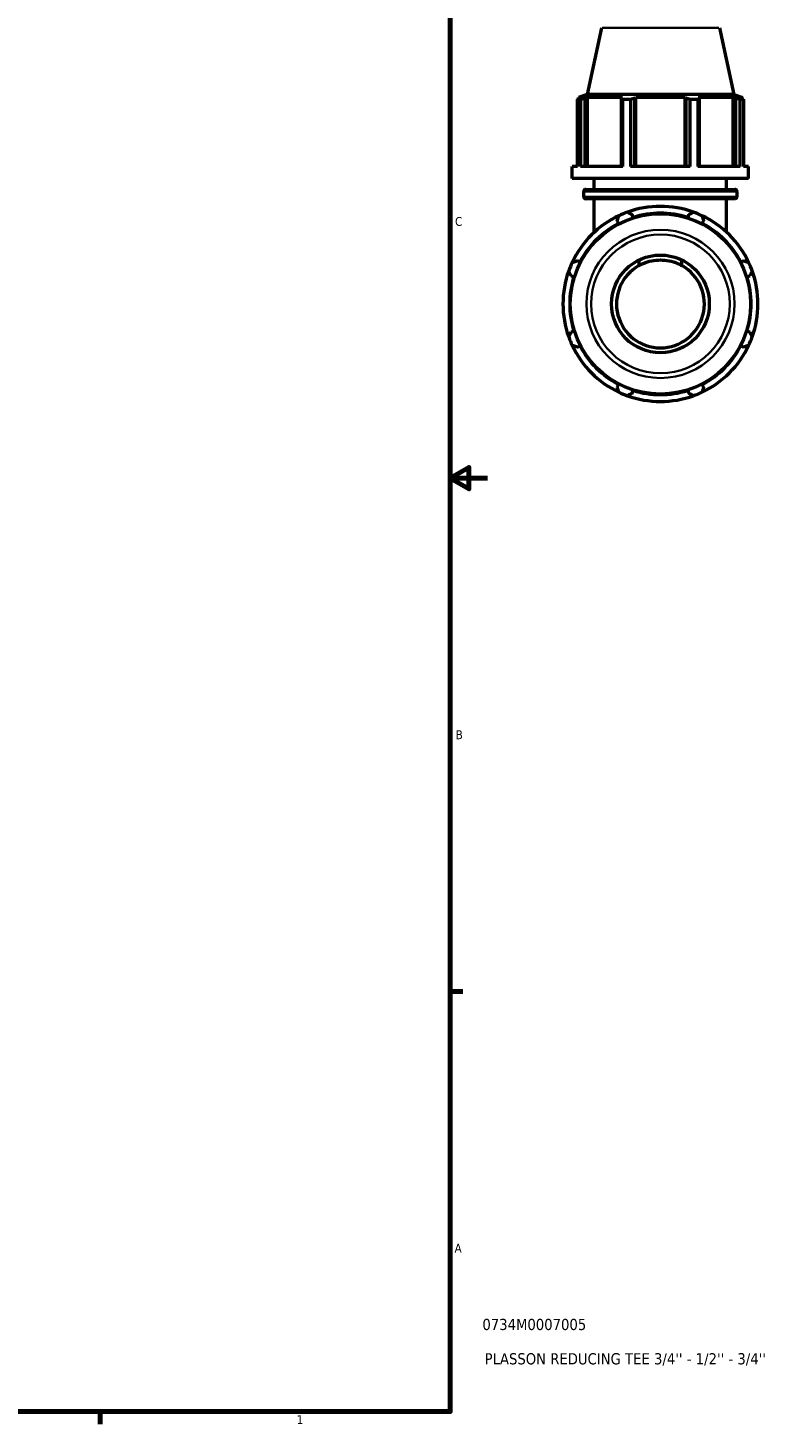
# Model space of a CAD drawing. Header units: inches. Extents: x 0.1 to 43.9, y -10.2 to 30.9.
# Tile 6 of 7: x 29 to 37.1, y 0.9 to 15.8. Entities that reach past the tile are written whole.
import ezdxf

# ---------------------------------------------------------------- set-up
doc = ezdxf.new("R2010")
doc.units = ezdxf.units.IN
doc.header["$MEASUREMENT"] = 0
for name, color, linetype, lineweight in [('Border (ANSI)', 7, 'Continuous', 70), ('Title (ANSI)', 7, 'Continuous', 50), ('Visible (ANSI)', 7, 'Continuous', 50), ('Visible Narrow (ANSI)', 7, 'Continuous', 35)]:
    doc.layers.add(name, color=color, linetype=linetype, lineweight=lineweight)
doc.styles.add('Note Text (ANSI)', font='tahoma.ttf')
doc.styles.add('Text Style29', font='tahoma.ttf')

# ---------------------------------------------------------------- blocks, each defined once
blk = doc.blocks.new('Borders Default Border')
at = {"layer": 'Border (ANSI)'}
for p, q in [((33.5, 5.5), (33.634, 5.5)), ((29.75, 1), (29.75, 0.866))]:
    blk.add_line(p, q, dxfattribs=at)
at = {"layer": 'Border (ANSI)', "flags": 128}
for points in [[(0.5, 1), (0.5, 21), (33.5, 21), (33.5, 1), (0.5, 1)], [(33.9, 11), (33.5, 11), (33.7, 11.115), (33.7, 10.885), (33.5, 11)]]:
    blk.add_lwpolyline(points, dxfattribs=at)
at = {"layer": 'Border (ANSI)', "color": 5, "true_color": 0x0000ff, "char_height": 0.0945, "attachment_point": 7, "style": 'Note Text (ANSI)'}
for s, insert in [('C', (33.552, 13.701)), ('B', (33.558, 8.203)), ('A', (33.547, 2.703)), ('1', (31.854, 0.866))]:
    blk.add_mtext(s, dxfattribs=dict(at, insert=insert))
blk = doc.blocks.new('Title Blocks ANSI - Large')
at = {"layer": 'Title (ANSI)', "color": 5, "true_color": 0x0000ff, "style": 'Text Style29'}
for tag, p in [('PART_NUMBER_001', (0.345, 0.873)), ('DESCRIPTION_001', (0.369, 0.505))]:
    blk.add_attdef(tag, p, '', height=0.12, dxfattribs=at)

msp = doc.modelspace()

# ---------------------------------------------------------------- linework, layer by layer
at = {"layer": 'Visible (ANSI)'}
for p, q in [((35.12, 15.823), (34.968, 15.108)), ((36.386, 15.823), (36.538, 15.108)), ((34.968, 15.108), (34.874, 15.078)), ((36.538, 15.108), (34.968, 15.108)), ((36.538, 15.108), (36.632, 15.078)), ((34.898, 15.056), (34.864, 15.056)), ((34.864, 14.337), (34.864, 15.056)), ((34.915, 15.078), (34.874, 15.078)), ((34.874, 15.062), (34.874, 15.078)), ((34.915, 15.078), (34.888, 15.069)), ((34.898, 15.056), (34.898, 14.337)), ((34.948, 15.069), (34.973, 15.078)), ((34.948, 14.337), (34.948, 15.069)), ((34.973, 14.337), (34.973, 15.078)), ((35.347, 15.078), (34.973, 15.078)), ((35.347, 15.078), (35.334, 15.069)), ((35.334, 15.069), (35.334, 14.337)), ((35.433, 15.056), (35.35, 15.056)), ((35.35, 14.337), (35.35, 15.056)), ((35.433, 15.056), (35.433, 14.337)), ((35.48, 15.069), (35.489, 15.078)), ((35.48, 14.337), (35.48, 15.069)), ((35.489, 14.337), (35.489, 15.078)), ((36.017, 15.078), (35.489, 15.078)), ((36.017, 14.337), (36.017, 15.078)), ((36.017, 15.078), (36.026, 15.069)), ((36.026, 15.069), (36.026, 14.337)), ((36.155, 15.056), (36.073, 15.056)), ((36.073, 14.337), (36.073, 15.056)), ((36.155, 15.056), (36.155, 14.337)), ((36.172, 15.069), (36.159, 15.078)), ((36.533, 15.078), (36.159, 15.078)), ((36.172, 14.337), (36.172, 15.069)), ((36.533, 14.337), (36.533, 15.078)), ((36.533, 15.078), (36.558, 15.069)), ((36.558, 15.069), (36.558, 14.337)), ((36.618, 15.069), (36.591, 15.078)), ((36.632, 15.078), (36.591, 15.078)), ((36.642, 15.056), (36.608, 15.056)), ((36.608, 14.337), (36.608, 15.056)), ((36.632, 15.062), (36.632, 15.078)), ((36.642, 15.056), (36.642, 14.337)), ((34.808, 14.211), (34.808, 14.337)), ((34.864, 14.337), (34.808, 14.337)), ((36.698, 14.211), (34.808, 14.211)), ((35.35, 14.337), (34.898, 14.337)), ((35.044, 14.092), (35.044, 14.211)), ((36.073, 14.337), (35.433, 14.337)), ((36.608, 14.337), (36.155, 14.337)), ((36.462, 14.092), (36.462, 14.211)), ((36.698, 14.337), (36.642, 14.337)), ((36.698, 14.211), (36.698, 14.337)), ((34.931, 14.013), (34.931, 14.071)), ((34.952, 14.092), (36.554, 14.092)), ((36.575, 14.013), (36.575, 14.071)), ((36.554, 13.992), (34.952, 13.992)), ((35.044, 13.634), (35.044, 13.992)), ((36.462, 13.634), (36.462, 13.992)), ((35.461, 13.793), (35.451, 13.823)), ((36.055, 13.823), (36.045, 13.793)), ((35.29, 13.756), (35.304, 13.728)), ((36.202, 13.728), (36.216, 13.756)), ((34.891, 13.315), (34.863, 13.329)), ((35.522, 13.336), (35.522, 13.277)), ((35.984, 13.277), (35.984, 13.336)), ((36.643, 13.329), (36.615, 13.315)), ((34.796, 13.168), (34.826, 13.158)), ((36.68, 13.158), (36.71, 13.168)), ((34.826, 12.574), (34.796, 12.564)), ((36.71, 12.564), (36.68, 12.574)), ((34.863, 12.403), (34.891, 12.417)), ((36.615, 12.417), (36.643, 12.403)), ((35.304, 12.004), (35.29, 11.976)), ((36.216, 11.976), (36.202, 12.004)), ((35.451, 11.909), (35.461, 11.939)), ((36.045, 11.939), (36.055, 11.909))]:
    msp.add_line(p, q, dxfattribs=at)
for radius in [0.966, 0.524]:
    msp.add_circle((35.753, 12.866), radius, dxfattribs=at)
for centre, radius, start, end in [((34.952, 14.071), 0.0209, 90, 180), ((36.554, 14.071), 0.0209, 0, 90), ((34.952, 14.013), 0.0209, 180, 270), ((35.753, 12.866), 1.045, 70.208, 109.792), ((36.554, 14.013), 0.0209, 270, 0), ((35.753, 12.866), 1.045, 115.208, 154.792), ((35.753, 12.866), 1.045, 109.792, 115.208), ((35.753, 12.866), 0.972, 72.5, 107.5), ((35.753, 12.866), 1.045, 64.792, 70.208), ((35.753, 12.866), 1.045, 25.208, 64.792), ((35.753, 12.866), 0.972, 117.5, 152.5), ((35.753, 12.866), 0.972, 27.5, 62.5), ((35.753, 12.866), 1.045, 160.208, 199.792), ((35.753, 12.866), 1.045, 154.792, 160.208), ((35.753, 12.866), 0.471, 119.3719, 60.6281), ((35.753, 12.866), 1.045, 19.792, 25.208), ((35.753, 12.866), 1.045, 340.208, 19.792), ((35.753, 12.866), 0.972, 162.5, 197.5), ((35.753, 12.866), 0.972, 342.5, 17.5), ((35.753, 12.866), 1.045, 199.792, 205.208), ((35.753, 12.866), 1.045, 205.208, 244.792), ((35.753, 12.866), 0.972, 207.5, 242.5), ((35.753, 12.866), 1.045, 295.208, 334.792), ((35.753, 12.866), 0.972, 297.5, 332.5), ((35.753, 12.866), 1.045, 334.792, 340.208), ((35.753, 12.866), 1.045, 244.792, 250.208), ((35.753, 12.866), 1.045, 250.208, 289.792), ((35.753, 12.866), 0.972, 252.5, 287.5), ((35.753, 12.866), 1.045, 289.792, 295.208)]:
    msp.add_arc(centre, radius, start, end, dxfattribs=at)
for points, weights in [([(34.864, 15.056), (34.876, 15.063), (34.888, 15.069)], [1, 1.00203698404, 1.00325846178]), ([(34.948, 15.069), (34.924, 15.063), (34.898, 15.056)], [1.00325846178, 1.00203698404, 1]), ([(35.35, 15.056), (35.342, 15.063), (35.334, 15.069)], [1, 1.00203698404, 1.00325846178]), ([(35.48, 15.069), (35.457, 15.063), (35.433, 15.056)], [1.00325846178, 1.00203698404, 1]), ([(36.073, 15.056), (36.049, 15.063), (36.026, 15.069)], [1, 1.00203698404, 1.00325846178]), ([(36.172, 15.069), (36.164, 15.063), (36.155, 15.056)], [1.00325846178, 1.00203698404, 1]), ([(36.608, 15.056), (36.582, 15.063), (36.558, 15.069)], [1, 1.00203698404, 1.00325846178]), ([(36.618, 15.069), (36.63, 15.063), (36.642, 15.056)], [1.00325846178, 1.00203698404, 1]), ([(35.29, 13.756), (35.299, 13.783), (35.308, 13.811)], [1.00079295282, 1.00080497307, 1]), ([(35.399, 13.849), (35.426, 13.836), (35.451, 13.823)], [1, 1.00080497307, 1.00079295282]), ([(36.055, 13.823), (36.08, 13.836), (36.107, 13.849)], [1.00079295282, 1.00080497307, 1]), ([(36.198, 13.811), (36.207, 13.783), (36.216, 13.756)], [1, 1.00080497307, 1.00079295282]), ([(34.807, 13.311), (34.836, 13.32), (34.863, 13.329)], [1, 1.00080497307, 1.00079295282]), ([(36.643, 13.329), (36.67, 13.32), (36.698, 13.311)], [1.00079295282, 1.00080497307, 1]), ([(34.796, 13.168), (34.783, 13.193), (34.77, 13.22)], [1.00079295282, 1.00080497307, 1]), ([(36.736, 13.22), (36.723, 13.193), (36.71, 13.168)], [1, 1.00080497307, 1.00079295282]), ([(34.77, 12.512), (34.783, 12.539), (34.796, 12.564)], [1, 1.00080497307, 1.00079295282]), ([(36.71, 12.564), (36.723, 12.539), (36.736, 12.512)], [1.00079295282, 1.00080497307, 1]), ([(34.863, 12.403), (34.836, 12.412), (34.807, 12.421)], [1.00079295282, 1.00080497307, 1]), ([(36.698, 12.421), (36.67, 12.412), (36.643, 12.403)], [1, 1.00080497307, 1.00079295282]), ([(35.308, 11.92), (35.299, 11.949), (35.29, 11.976)], [1, 1.00080497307, 1.00079295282]), ([(36.216, 11.976), (36.207, 11.949), (36.198, 11.92)], [1.00079295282, 1.00080497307, 1]), ([(35.451, 11.909), (35.426, 11.896), (35.399, 11.883)], [1.00079295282, 1.00080497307, 1]), ([(36.107, 11.883), (36.08, 11.896), (36.055, 11.909)], [1, 1.00080497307, 1.00079295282])]:
    msp.add_rational_spline(points, weights, degree=2, dxfattribs=at)
msp.add_open_spline([(35.522, 13.277), (35.537, 13.285), (35.553, 13.293), (35.599, 13.312), (35.629, 13.322), (35.691, 13.334), (35.722, 13.337), (35.784, 13.337), (35.815, 13.334), (35.877, 13.322), (35.907, 13.312), (35.953, 13.293), (35.969, 13.285), (35.984, 13.277)], degree=3, knots=[-2.478403, -2.478403, -2.478403, -2.478403, -2.345034, -2.345034, -2.111555, -2.111555, -1.878076, -1.878076, -1.644597, -1.644597, -1.411118, -1.411118, -1.27775, -1.27775, -1.27775, -1.27775], dxfattribs=at)
at = {"layer": 'Visible Narrow (ANSI)'}
for p, q in [((36.378, 15.823), (35.128, 15.823)), ((36.565, 14.071), (34.941, 14.071)), ((34.941, 14.013), (36.565, 14.013))]:
    msp.add_line(p, q, dxfattribs=at)
for radius in [0.794, 0.743]:
    msp.add_circle((35.753, 12.866), radius, dxfattribs=at)

# ---------------------------------------------------------------- block references
msp.add_blockref('Borders Default Border', (0, 0))
msp.add_blockref('Title Blocks ANSI - Large', (33.5, 1)).add_auto_attribs({'PART_NUMBER_001': '0734M0007005', 'DESCRIPTION_001': "PLASSON REDUCING TEE 3/4'' - 1/2'' - 3/4''"})

doc.saveas('drawing.dxf')
